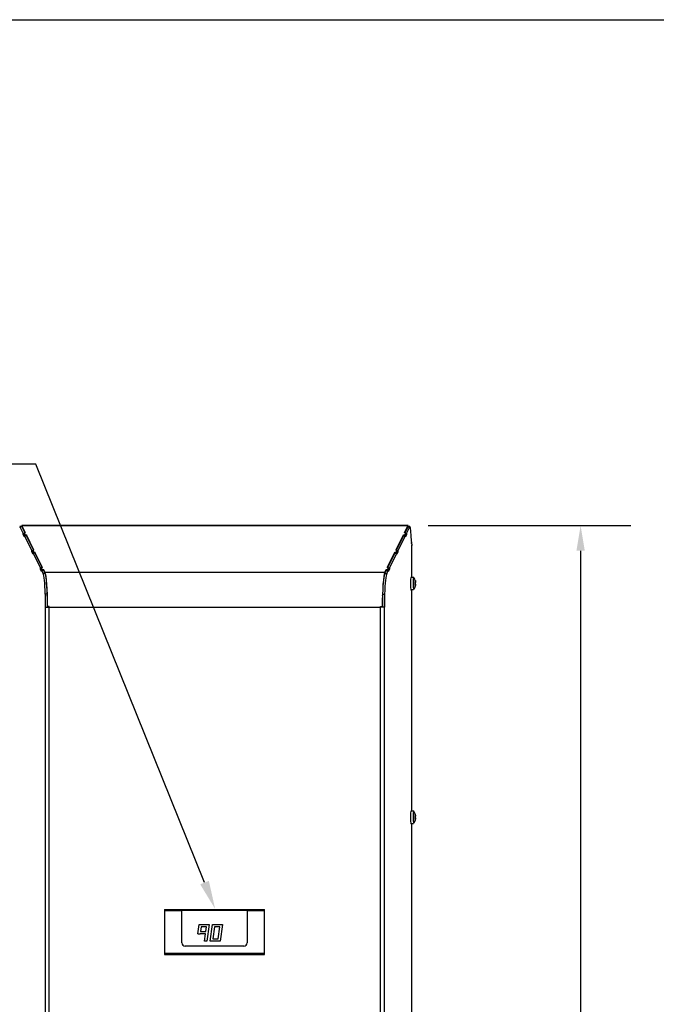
# Model space of a CAD drawing. Header units: inches. Extents: x -1 to 128, y 3 to 101.
# Tile 11 of 17: x 25 to 44, y 72 to 101. Entities that reach past the tile are written whole.
import ezdxf
from ezdxf import colors
from ezdxf.entities.mleader import LeaderData, LeaderLine
from ezdxf.math import Vec2, Vec3

# ---------------------------------------------------------------- set-up
doc = ezdxf.new("R2010")
doc.units = ezdxf.units.IN
doc.header["$LTSCALE"] = 12
doc.header["$MEASUREMENT"] = 0
doc.header["$PDSIZE"] = -1
doc.linetypes.add('SLD-Solid', pattern=[0])
doc.layers.add('DIMENSIONS', color=140, linetype='SLD-Solid', lineweight=25)
doc.layers.add('TEXT', color=140, linetype='SLD-Solid', lineweight=25)
doc.styles.get("Standard").update_dxf_attribs({"font": 'verdana.ttf'})
doc.dimstyles.get("Standard").update_dxf_attribs({"dimtxt": 0.18, "dimasz": 0.18, "dimexe": 0.18, "dimexo": 0.0625, "dimgap": 0.09, "dimtad": 0, "dimtih": 1, "dimtoh": 1, "dimdec": 4, "dimzin": 0, "dimdsep": 46, "dimtxsty": 'Standard', "dimcen": 0.09, "dimadec": 0, "dimazin": 0, "dimtfac": 1, "dimtdec": 4, "dimtofl": 0, "dimtmove": 0, "dimatfit": 3, "dimfxl": 0, "dimtolj": 1, "dimtzin": 0, "dimarcsym": 0})

# ---------------------------------------------------------------- blocks, each defined once
blk = doc.blocks.new('*D138')
at = {"layer": 'Defpoints', "color": 0}
for p in [(36.668, 86.047), (41.838, 86.047), (36.774, 48.336)]:
    blk.add_point(p, dxfattribs=at)
at = {"layer": 'DIMENSIONS', "color": 0, "lineweight": -2}
for p, q in [((37.268, 86.047), (43.338, 86.047)), ((41.838, 85.297), (41.838, 68.652)), ((41.838, 49.086), (41.838, 64.612)), ((37.374, 48.336), (43.338, 48.336))]:
    blk.add_line(p, q, dxfattribs=at)
at = {"layer": 'DIMENSIONS', "color": 0}
for points in [[(41.713, 85.297), (41.963, 85.297), (41.838, 86.047)], [(41.713, 49.086), (41.963, 49.086), (41.838, 48.336)]]:
    blk.add_solid(points, dxfattribs=at)
at = {"layer": 'DIMENSIONS', "color": 0, "insert": (41.838, 66.632), "char_height": 0.75, "attachment_point": 5}
blk.add_mtext('\\A1; 37.71\\P [957.85]\\P (480V)', dxfattribs=at)

msp = doc.modelspace()

# ---------------------------------------------------------------- linework, layer by layer
for p, q in [((25.0973, 86.01724), (25.03952, 86.01724)), ((25.0986, 86.01594), (25.04082, 86.01594)), ((25.04082, 86.01594), (25.14295, 85.8101)), ((36.66786, 86.04723), (25.0983, 86.04723)), ((25.0986, 86.01594), (25.18791, 85.83594)), ((36.6661, 86.04547), (25.10006, 86.04547)), ((25.2039, 85.83618), (25.10006, 86.04547)), ((25.14249, 85.77956), (25.14295, 85.8101)), ((25.16636, 85.8101), (25.14295, 85.8101)), ((25.2039, 85.83618), (25.16636, 85.83562)), ((25.16636, 85.7785), (25.16636, 85.83562)), ((25.16636, 85.83562), (25.19726, 85.77334)), ((36.56226, 85.83618), (36.6661, 86.04547)), ((36.5998, 85.83562), (36.56226, 85.83618)), ((36.5689, 85.77334), (36.5998, 85.83562)), ((36.57825, 85.83594), (36.66756, 86.01594)), ((36.5998, 85.7785), (36.5998, 85.83562)), ((36.5998, 85.8101), (36.6232, 85.8101)), ((36.6232, 85.8101), (36.72534, 86.01594)), ((36.6232, 85.8101), (36.62367, 85.77956)), ((36.66756, 86.01594), (36.72534, 86.01594)), ((36.72664, 86.01724), (36.66886, 86.01724)), ((36.73193, 85.99216), (36.75315, 85.74959)), ((25.16636, 85.77956), (25.14249, 85.77956)), ((25.17682, 85.71036), (25.14249, 85.77956)), ((25.16636, 85.7785), (25.18502, 85.74089)), ((25.17729, 85.74089), (25.17682, 85.71036)), ((25.17729, 85.74089), (25.40048, 85.29107)), ((25.23507, 85.74089), (25.17729, 85.74089)), ((25.19726, 85.77334), (25.2348, 85.7739)), ((25.19726, 85.74089), (25.19726, 85.77334)), ((25.2348, 85.7739), (25.2343, 85.74089)), ((25.46142, 85.31716), (25.2348, 85.7739)), ((25.23507, 85.74089), (25.44543, 85.31692)), ((36.30474, 85.31716), (36.53136, 85.7739)), ((36.32073, 85.31692), (36.53109, 85.74089)), ((36.36568, 85.29107), (36.58887, 85.74089)), ((36.53109, 85.74089), (36.58887, 85.74089)), ((36.53186, 85.74089), (36.53136, 85.7739)), ((36.53136, 85.7739), (36.5689, 85.77334)), ((36.5689, 85.74089), (36.5689, 85.77334)), ((36.58114, 85.74089), (36.5998, 85.7785)), ((36.58934, 85.71036), (36.58887, 85.74089)), ((36.62367, 85.77956), (36.58934, 85.71036)), ((36.5998, 85.77956), (36.62367, 85.77956)), ((36.75315, 85.74959), (36.75118, 85.72692)), ((36.75118, 85.72692), (36.76971, 85.5152)), ((36.76772, 85.53787), (36.77167, 85.53787)), ((36.76971, 85.5152), (36.77167, 85.53787)), ((36.77167, 85.53787), (36.77914, 85.45249)), ((25.40001, 85.26054), (25.40048, 85.29107)), ((25.42388, 85.26054), (25.40001, 85.26054)), ((25.43435, 85.19134), (25.40001, 85.26054)), ((25.42388, 85.29107), (25.40048, 85.29107)), ((25.46142, 85.31716), (25.42388, 85.3166)), ((25.42388, 85.25948), (25.42388, 85.3166)), ((25.42388, 85.3166), (25.45479, 85.25432)), ((25.42388, 85.25948), (25.44254, 85.22187)), ((25.43481, 85.22187), (25.43435, 85.19134)), ((25.43481, 85.22187), (25.658, 84.77205)), ((25.49259, 85.22187), (25.43481, 85.22187)), ((25.45479, 85.25432), (25.49233, 85.25488)), ((25.45479, 85.22187), (25.45479, 85.25432)), ((25.49233, 85.25488), (25.49182, 85.22187)), ((25.71895, 84.79814), (25.49233, 85.25488)), ((25.49259, 85.22187), (25.70296, 84.7979)), ((36.04721, 84.79814), (36.27383, 85.25488)), ((36.0632, 84.7979), (36.27356, 85.22187)), ((36.10816, 84.77205), (36.33134, 85.22187)), ((36.27356, 85.22187), (36.33134, 85.22187)), ((36.27434, 85.22187), (36.27383, 85.25488)), ((36.27383, 85.25488), (36.31137, 85.25432)), ((36.34227, 85.3166), (36.30474, 85.31716)), ((36.31137, 85.25432), (36.34227, 85.3166)), ((36.31137, 85.22187), (36.31137, 85.25432)), ((36.32361, 85.22187), (36.34227, 85.25948)), ((36.33181, 85.19134), (36.33134, 85.22187)), ((36.36615, 85.26054), (36.33181, 85.19134)), ((36.34227, 85.25948), (36.34227, 85.3166)), ((36.34227, 85.29107), (36.36568, 85.29107)), ((36.34227, 85.26054), (36.36615, 85.26054)), ((36.36568, 85.29107), (36.36615, 85.26054)), ((36.78101, 85.47385), (36.77598, 85.47385)), ((36.77914, 85.45249), (36.78101, 85.47385)), ((36.78146, 85.47381), (36.78102, 85.47381)), ((36.78146, 84.49931), (36.78146, 85.47381)), ((25.65753, 84.74152), (25.658, 84.77205)), ((25.68141, 84.74152), (25.65753, 84.74152)), ((25.69187, 84.67232), (25.65753, 84.74152)), ((25.68141, 84.77205), (25.658, 84.77205)), ((25.71895, 84.79814), (25.68141, 84.79758)), ((25.68141, 84.74046), (25.68141, 84.79758)), ((25.68141, 84.79758), (25.71231, 84.7353)), ((25.68141, 84.74046), (25.70007, 84.70285)), ((25.69234, 84.70285), (25.69187, 84.67232)), ((25.69234, 84.70285), (25.73503, 84.6168)), ((25.75012, 84.70285), (25.69234, 84.70285)), ((25.71231, 84.7353), (25.74985, 84.73586)), ((25.71231, 84.70285), (25.71231, 84.7353)), ((25.79281, 84.6168), (25.73503, 84.6168)), ((25.74985, 84.73586), (25.74934, 84.70285)), ((25.79481, 84.64523), (25.74985, 84.73586)), ((25.75012, 84.70285), (25.79281, 84.6168)), ((35.97134, 84.64523), (25.79481, 84.64523)), ((35.97134, 84.64523), (36.01631, 84.73586)), ((35.97335, 84.6168), (36.01604, 84.70285)), ((35.97335, 84.6168), (36.03113, 84.6168)), ((36.01604, 84.70285), (36.07382, 84.70285)), ((36.01681, 84.70285), (36.01631, 84.73586)), ((36.01631, 84.73586), (36.05385, 84.7353)), ((36.03113, 84.6168), (36.07382, 84.70285)), ((36.08475, 84.79758), (36.04721, 84.79814)), ((36.05385, 84.7353), (36.08475, 84.79758)), ((36.05385, 84.70285), (36.05385, 84.7353)), ((36.06609, 84.70285), (36.08475, 84.74046)), ((36.07429, 84.67232), (36.07382, 84.70285)), ((36.10862, 84.74152), (36.07429, 84.67232)), ((36.08475, 84.74046), (36.08475, 84.79758)), ((36.08475, 84.77205), (36.10816, 84.77205)), ((36.08475, 84.74152), (36.10862, 84.74152)), ((36.10816, 84.77205), (36.10862, 84.74152)), ((36.836, 84.49931), (36.75631, 84.49931)), ((36.89326, 84.34555), (36.87822, 84.34555)), ((36.89577, 84.3291), (36.88235, 84.3291)), ((36.88775, 84.39652), (36.88462, 84.39652)), ((36.89187, 84.38098), (36.88709, 84.38098)), ((36.88761, 84.37227), (36.89339, 84.37227)), ((36.75631, 84.13331), (36.836, 84.13331)), ((36.78146, 77.49931), (36.78146, 84.13331)), ((36.89217, 84.26533), (36.87822, 84.26533)), ((36.8938, 84.26443), (36.87836, 84.26443)), ((36.88667, 84.26034), (36.8798, 84.26034)), ((36.88646, 84.26032), (36.87981, 84.26032)), ((36.89348, 84.29459), (36.88203, 84.29459)), ((36.89585, 84.31013), (36.88483, 84.31013)), ((36.88843, 84.2377), (36.88586, 84.2377)), ((36.89241, 84.25414), (36.88808, 84.25414)), ((25.80237, 83.99712), (25.80237, 83.60331)), ((25.86015, 83.99712), (25.80237, 83.99712)), ((25.86015, 83.99712), (25.86015, 83.60331)), ((35.90601, 83.99712), (35.90601, 83.60331)), ((35.90601, 83.99712), (35.96379, 83.99712)), ((35.96379, 83.99712), (35.96379, 83.60331)), ((25.80237, 83.60331), (25.80281, 83.60331)), ((25.80281, 48.36631), (25.80281, 83.60331)), ((25.80281, 83.60331), (25.91837, 83.60331)), ((25.86621, 83.62331), (25.87129, 83.62447)), ((25.91837, 83.62331), (25.86621, 83.62331)), ((25.91837, 83.62447), (25.87129, 83.62447)), ((25.88681, 83.60331), (25.88681, 83.62331)), ((25.91837, 83.60331), (25.91837, 83.62447)), ((25.91837, 48.36631), (25.91837, 83.60331)), ((25.91837, 83.60331), (35.84778, 83.60331)), ((35.84778, 83.62447), (35.89487, 83.62447)), ((35.84778, 83.60331), (35.84778, 83.62447)), ((35.84778, 83.62331), (35.89995, 83.62331)), ((35.84778, 48.36631), (35.84778, 83.60331)), ((35.96334, 83.60331), (35.84778, 83.60331)), ((35.88681, 83.62331), (35.88681, 83.60331)), ((35.88681, 83.62331), (35.88681, 83.60331)), ((35.88725, 83.60331), (35.88725, 83.62331)), ((35.89487, 83.62447), (35.89995, 83.62331)), ((35.96334, 48.36631), (35.96334, 83.60331)), ((35.96379, 83.60331), (35.96334, 83.60331)), ((36.836, 77.49931), (36.75631, 77.49931)), ((36.89326, 77.34555), (36.87822, 77.34555)), ((36.89217, 77.26533), (36.87822, 77.26533)), ((36.8938, 77.26443), (36.87836, 77.26443)), ((36.88667, 77.26034), (36.8798, 77.26034)), ((36.88646, 77.26032), (36.87981, 77.26032)), ((36.89348, 77.29459), (36.88203, 77.29459)), ((36.89577, 77.3291), (36.88235, 77.3291)), ((36.88775, 77.39652), (36.88462, 77.39652)), ((36.89585, 77.31013), (36.88483, 77.31013)), ((36.89187, 77.38098), (36.88709, 77.38098)), ((36.88761, 77.37227), (36.89339, 77.37227)), ((36.89241, 77.25414), (36.88808, 77.25414)), ((36.75631, 77.13331), (36.836, 77.13331)), ((36.78146, 71.18641), (36.78146, 77.13331)), ((36.88843, 77.2377), (36.88586, 77.2377)), ((29.36889, 74.55387), (32.36889, 74.55387)), ((29.36889, 74.55387), (29.36889, 74.52172)), ((29.36889, 74.52172), (29.89389, 74.52172)), ((29.36889, 74.52172), (29.36889, 73.24227)), ((29.89389, 74.52172), (29.89389, 74.52707)), ((31.84889, 74.52707), (29.89389, 74.52707)), ((29.89389, 73.55699), (29.89389, 74.52172)), ((31.84889, 74.52172), (31.84889, 74.52707)), ((31.84889, 74.52172), (32.36889, 74.52172)), ((31.84889, 74.52172), (31.84889, 73.55699)), ((32.36889, 74.52172), (32.36889, 74.55387)), ((32.36889, 73.24227), (32.36889, 74.52172)), ((30.36671, 73.82157), (30.4104, 74.10699)), ((30.4104, 74.10699), (30.71389, 74.10699)), ((30.4705, 74.03699), (30.44831, 73.89199)), ((30.63236, 74.03699), (30.4705, 74.03699)), ((30.61017, 73.89199), (30.63236, 74.03699)), ((30.71389, 74.10699), (30.63737, 73.60699)), ((30.74067, 73.60699), (30.81094, 74.10699)), ((30.81094, 74.10699), (31.11389, 74.10699)), ((30.87179, 74.03699), (30.8212, 73.67699)), ((31.03337, 74.03699), (30.87179, 74.03699)), ((30.98277, 73.67699), (31.03337, 74.03699)), ((31.11389, 74.10699), (31.04362, 73.60699)), ((30.36671, 73.82157), (30.43755, 73.8217)), ((30.4376, 73.82199), (30.43755, 73.8217)), ((30.59946, 73.82199), (30.4376, 73.82199)), ((30.44831, 73.89199), (30.61017, 73.89199)), ((30.56655, 73.60699), (30.59946, 73.82199)), ((31.74889, 73.45699), (29.99389, 73.45699)), ((30.63737, 73.60699), (30.56655, 73.60699)), ((31.04362, 73.60699), (30.74067, 73.60699)), ((30.8212, 73.67699), (30.98277, 73.67699)), ((29.36889, 73.24227), (32.36889, 73.24227)), ((29.36889, 73.24227), (29.36889, 73.21012)), ((29.36889, 73.21012), (32.36889, 73.21012)), ((32.36889, 73.21012), (32.36889, 73.24227))]:
    msp.add_line(p, q)
for centre, radius, start, end in [((36.59784, 84.31631), 0.30107, 11.697741, 37.145675), ((36.8371, 84.3128), 0.04784, 348.804919, 11.682853), ((36.80711, 84.31924), 0.08921, 354.138026, 6.349747), ((36.59784, 84.31631), 0.30107, 322.854325, 345.020358), ((36.59784, 84.31631), 0.30107, 345.020358, 347.921705), ((35.68707, 83.97731), 0.22, 352.840616, 354.37418), ((36.59784, 77.31631), 0.30107, 11.697741, 37.145675), ((36.8371, 77.3128), 0.04784, 348.804919, 11.682853), ((36.59784, 77.31631), 0.30107, 345.020358, 347.921705), ((36.80711, 77.31924), 0.08921, 354.138026, 6.349747), ((36.59784, 77.31631), 0.30107, 322.854325, 345.020358), ((29.99391, 73.55701), 0.10002, 180.009332, 269.990668), ((31.7489, 73.55699), 0.09999, 269.996539, 0.003461)]:
    msp.add_arc(centre, radius, start, end)
for centre, major_axis, ratio, start_param, end_param in [((25.03952, 85.93123), (0, -0.08601), 0.08715574, 2.96771055, 3.92508454), ((25.0983, 85.93123), (0, -0.116), 0.08748866, 2.96705973, 3.87709491), ((25.0973, 85.93123), (0, -0.08601), 0.08715574, 2.96771055, 3.14159265), ((36.66786, 85.93123), (0, -0.116), 0.08748866, 2.4060904, 3.31612558), ((36.66886, 85.93123), (0, -0.08601), 0.08715574, 3.14159265, 3.31547476), ((36.72664, 85.93123), (0, -0.08601), 0.08715574, 2.35810077, 3.31547476), ((25.71952, 83.60331), (0, 1.02901), 0.08715574, 5.10511993, 6.1093032), ((25.7773, 83.60331), (0, 1.02901), 0.08715574, 5.10511993, 6.1093032), ((25.77874, 83.60331), (0, 1.058), 0.08748866, 4.73239031, 6.10865238), ((35.98742, 83.60331), (0, 1.058), 0.08748866, 0.17453293, 1.55079499), ((35.98886, 83.60331), (0, 1.02901), 0.08715574, 0.17388211, 1.17806538), ((36.04664, 83.60331), (0, 1.02901), 0.08715574, 0.17388211, 1.17806538), ((36.75631, 84.31631), (0, 0.183), 0.08715574, 0, 3.14159265), ((36.836, 84.31631), (0, 0.183), 0.08715574, 0, 3.25613883), ((36.836, 84.31631), (0, 0.183), 0.08715574, 6.16863913, 6.28318531), ((36.59389, 84.28706), (0.29352, -0.0397), 0.83740494, 0.30290764, 0.36630099), ((36.59761, 84.37024), (0.29619, 0.00126), 0.04859576, -0.29353172, -0.23013837), ((36.59366, 84.34099), (-0.29202, -0.04951), 0.8860007, 3.0952726, 3.15866595), ((36.6018, 84.34555), (0.29352, -0.0397), 0.83740494, 0.30290764, 0.36630099), ((36.60203, 84.29162), (-0.29202, -0.04951), 0.8860007, 3.0952726, 3.15866595), ((36.75656, 84.21631), (0, 0.1), 0.08715574, 2.33885695, 3.7332813), ((36.59366, 84.34099), (0.29202, 0.04951), 0.8860007, 5.88793505, 5.9513284), ((36.59807, 84.26238), (0.29619, 0.00126), 0.04859576, -0.29353172, -0.23013837), ((36.59389, 84.28706), (-0.29352, 0.0397), 0.83740494, 3.0955701, 3.15896345), ((36.60203, 84.29162), (0.29202, 0.04951), 0.8860007, 5.88793505, 5.9513284), ((36.59807, 84.26238), (0.29619, 0.00126), 0.04859576, 0.05539847, 0.11879182), ((36.6018, 84.34555), (-0.29352, 0.0397), 0.83740494, 3.0955701, 3.15896345), ((25.77874, 83.60331), (0, 1), 0.08748866, 4.73239031, 5.08733802), ((35.98742, 83.60331), (0, 1), 0.08748866, 1.19584729, 1.55079499), ((36.75631, 77.31631), (0, 0.183), 0.08715574, 0, 3.14159265), ((36.836, 77.31631), (0, 0.183), 0.08715574, 0, 3.25613883), ((36.836, 77.31631), (0, 0.183), 0.08715574, 6.16863913, 6.28318531), ((36.59389, 77.28706), (0.29352, -0.0397), 0.83740494, 0.30290764, 0.36630099), ((36.59366, 77.34099), (0.29202, 0.04951), 0.8860007, 5.88793505, 5.9513284), ((36.59761, 77.37024), (0.29619, 0.00126), 0.04859576, -0.29353172, -0.23013837), ((36.59807, 77.26238), (0.29619, 0.00126), 0.04859576, -0.29353172, -0.23013837), ((36.59366, 77.34099), (-0.29202, -0.04951), 0.8860007, 3.0952726, 3.15866595), ((36.59389, 77.28706), (-0.29352, 0.0397), 0.83740494, 3.0955701, 3.15896345), ((36.6018, 77.34555), (0.29352, -0.0397), 0.83740494, 0.30290764, 0.36630099), ((36.60203, 77.29162), (0.29202, 0.04951), 0.8860007, 5.88793505, 5.9513284), ((36.59807, 77.26238), (0.29619, 0.00126), 0.04859576, 0.05539847, 0.11879182), ((36.60203, 77.29162), (-0.29202, -0.04951), 0.8860007, 3.0952726, 3.15866595), ((36.6018, 77.34555), (-0.29352, 0.0397), 0.83740494, 3.0955701, 3.15896345), ((36.75656, 77.21631), (0, 0.1), 0.08715574, 2.3388517, 3.7332813)]:
    msp.add_ellipse(centre, major_axis=major_axis, ratio=ratio, start_param=start_param, end_param=end_param)
for points, knots in [([(36.87984, 84.33803), (36.879, 84.3408), (36.87833, 84.34403), (36.87749, 84.35061), (36.87733, 84.354), (36.8776, 84.35997), (36.87802, 84.36251), (36.87931, 84.36608), (36.88017, 84.36712), (36.88115, 84.36728)], [0, 0, 0, 0, 0.25, 0.25, 0.5, 0.5, 0.75, 0.75, 1, 1, 1, 1]), ([(36.88489, 84.39492), (36.88433, 84.39785), (36.88395, 84.40036), (36.88363, 84.40396), (36.88369, 84.40504), (36.88428, 84.40537), (36.88479, 84.40462), (36.88611, 84.40159), (36.88691, 84.39929), (36.88775, 84.39652)], [0, 0, 0, 0, 0.25, 0.25, 0.5, 0.5, 0.75, 0.75, 1, 1, 1, 1]), ([(36.88601, 84.36818), (36.88677, 84.36834), (36.88731, 84.36939), (36.88779, 84.37297), (36.88774, 84.37552), (36.8874, 84.37847)], [0, 0, 0, 0, 0.5, 0.5, 1, 1, 1, 1]), ([(36.89105, 84.37233), (36.89098, 84.37201), (36.89092, 84.37162), (36.89072, 84.36965), (36.89073, 84.36734), (36.89104, 84.3617), (36.89135, 84.35842), (36.89218, 84.35181), (36.8927, 84.34848), (36.89326, 84.34555)], [0.17116719, 0.17116719, 0.17116719, 0.17116719, 0.25, 0.25, 0.5, 0.5, 0.75, 0.75, 1, 1, 1, 1]), ([(36.89187, 84.38098), (36.8925, 84.37819), (36.89298, 84.37589), (36.89349, 84.37286), (36.89353, 84.37213), (36.89334, 84.37229)], [0, 0, 0, 0, 0.5, 0.5, 1, 1, 1, 1]), ([(36.88161, 84.25942), (36.88063, 84.25926), (36.87977, 84.25997), (36.87845, 84.26296), (36.878, 84.26527), (36.87769, 84.27091), (36.87781, 84.27419), (36.87859, 84.28081), (36.87924, 84.28413), (36.88006, 84.28707)], [0, 0, 0, 0, 0.25, 0.25, 0.5, 0.5, 0.75, 0.75, 1, 1, 1, 1]), ([(36.88843, 84.2377), (36.88761, 84.23476), (36.88683, 84.23225), (36.88554, 84.22866), (36.88504, 84.22758), (36.88445, 84.22725), (36.88438, 84.22799), (36.88467, 84.23103), (36.88503, 84.23332), (36.88556, 84.23609)], [0, 0, 0, 0, 0.25, 0.25, 0.5, 0.5, 0.75, 0.75, 1, 1, 1, 1]), ([(36.88794, 84.25164), (36.88826, 84.25443), (36.88829, 84.25672), (36.88778, 84.25975), (36.88723, 84.26048), (36.88646, 84.26032)], [0, 0, 0, 0, 0.5, 0.5, 1, 1, 1, 1]), ([(36.89348, 84.29459), (36.89294, 84.29181), (36.89245, 84.28859), (36.89168, 84.282), (36.8914, 84.27861), (36.89113, 84.27264), (36.89115, 84.2701), (36.89146, 84.26653), (36.89176, 84.2655), (36.89217, 84.26533)], [0, 0, 0, 0, 0.25, 0.25, 0.5, 0.5, 0.75, 0.75, 1, 1, 1, 1]), ([(36.8938, 84.26443), (36.89399, 84.26427), (36.89396, 84.26322), (36.89347, 84.25964), (36.89302, 84.2571), (36.89241, 84.25414)], [0, 0, 0, 0, 0.5, 0.5, 1, 1, 1, 1]), ([(36.87984, 77.33803), (36.879, 77.3408), (36.87833, 77.34403), (36.87749, 77.35061), (36.87733, 77.354), (36.8776, 77.35997), (36.87802, 77.36251), (36.87931, 77.36608), (36.88017, 77.36712), (36.88115, 77.36728)], [0, 0, 0, 0, 0.25, 0.25, 0.5, 0.5, 0.75, 0.75, 1, 1, 1, 1]), ([(36.88161, 77.25942), (36.88063, 77.25926), (36.87977, 77.25997), (36.87845, 77.26296), (36.878, 77.26527), (36.87769, 77.27091), (36.87781, 77.27419), (36.87859, 77.28081), (36.87924, 77.28413), (36.88006, 77.28707)], [0, 0, 0, 0, 0.25, 0.25, 0.5, 0.5, 0.75, 0.75, 1, 1, 1, 1]), ([(36.88489, 77.39492), (36.88433, 77.39785), (36.88395, 77.40036), (36.88363, 77.40396), (36.88369, 77.40504), (36.88428, 77.40537), (36.88479, 77.40462), (36.88611, 77.40159), (36.88691, 77.39929), (36.88775, 77.39652)], [0, 0, 0, 0, 0.25, 0.25, 0.5, 0.5, 0.75, 0.75, 1, 1, 1, 1]), ([(36.88601, 77.36818), (36.88677, 77.36834), (36.88731, 77.36939), (36.88779, 77.37297), (36.88774, 77.37552), (36.8874, 77.37847)], [0, 0, 0, 0, 0.5, 0.5, 1, 1, 1, 1]), ([(36.88794, 77.25164), (36.88826, 77.25443), (36.88829, 77.25672), (36.88778, 77.25975), (36.88723, 77.26048), (36.88646, 77.26032)], [0, 0, 0, 0, 0.5, 0.5, 1, 1, 1, 1]), ([(36.89105, 77.37233), (36.89098, 77.37201), (36.89092, 77.37162), (36.89072, 77.36965), (36.89073, 77.36734), (36.89104, 77.3617), (36.89135, 77.35842), (36.89218, 77.35181), (36.8927, 77.34848), (36.89326, 77.34555)], [0.17116719, 0.17116719, 0.17116719, 0.17116719, 0.25, 0.25, 0.5, 0.5, 0.75, 0.75, 1, 1, 1, 1]), ([(36.89348, 77.29459), (36.89294, 77.29181), (36.89245, 77.28859), (36.89168, 77.282), (36.8914, 77.27861), (36.89113, 77.27264), (36.89115, 77.2701), (36.89146, 77.26653), (36.89176, 77.2655), (36.89217, 77.26533)], [0, 0, 0, 0, 0.25, 0.25, 0.5, 0.5, 0.75, 0.75, 1, 1, 1, 1]), ([(36.89187, 77.38098), (36.8925, 77.37819), (36.89298, 77.37589), (36.89349, 77.37286), (36.89353, 77.37213), (36.89334, 77.37229)], [0, 0, 0, 0, 0.5, 0.5, 1, 1, 1, 1]), ([(36.8938, 77.26443), (36.89399, 77.26427), (36.89396, 77.26322), (36.89347, 77.25964), (36.89302, 77.2571), (36.89241, 77.25414)], [0, 0, 0, 0, 0.5, 0.5, 1, 1, 1, 1]), ([(36.88843, 77.2377), (36.88761, 77.23476), (36.88683, 77.23225), (36.88554, 77.22866), (36.88504, 77.22758), (36.88445, 77.22725), (36.88438, 77.22799), (36.88467, 77.23103), (36.88503, 77.23332), (36.88556, 77.23609)], [0, 0, 0, 0, 0.25, 0.25, 0.5, 0.5, 0.75, 0.75, 1, 1, 1, 1])]:
    msp.add_open_spline(points, degree=3, knots=knots)
at = {"layer": 'TEXT'}
msp.add_line((-1.23908, 101.19662), (127.54934, 101.19662), dxfattribs=at)

# ---------------------------------------------------------------- dimensions: what is measured, and where the dimension line sits
at = {"layer": 'DIMENSIONS'}
dim = msp.add_linear_dim(base=(41.83811, 86.04681), p1=(36.77426, 48.33629), p2=(36.66786, 86.04681), angle=90, text=' <>\\P (480V)', dimstyle='Standard', override={"dimtxt": 0.75, "dimasz": 0.75, "dimexe": 1.5, "dimexo": 0.6, "dimgap": 0.25, "dimdec": 2, "dimzin": 1, "dimpost": '\\X', "dimtdec": 2, "dimtzin": 1}, dxfattribs=at)
dim.commit()
dim.dimension.update_dxf_attribs({"geometry": '*D138', "text_midpoint": (41.83811, 66.63206), "dimtype": 160})

# ---------------------------------------------------------------- leaders
ml = msp.add_multileader_mtext('Standard', dxfattribs=at)
ml.set_content('DIGITAL\\PTEMPERATURE\\PCONTROLLER', color=256)
ml.set_leader_properties(color=256, linetype='ByLayer', lineweight=-1)
ml.build(insert=Vec2(0, 0))
ml.multileader.update_dxf_attribs({"text_left_attachment_type": 2, "text_right_attachment_type": 2, "dogleg_length": 1, "arrow_head_size": 0.85})
ctx = ml.context
ctx.base_point, ctx.char_height, ctx.arrow_head_size, ctx.landing_gap_size, ctx.plane_origin = Vec3(15.96454, 87.88321), 0.75, 0.85, 0.5, Vec3(30.88962, 74.57073)
ctx.left_attachment, ctx.right_attachment, ctx.text_align_type = 2, 2, 2
notes = []
notes.append((ctx, [(0, (1, 1, 0), (25.52146, 87.88321), (-1, 0), 1, [(0, [(30.88962, 74.57073)], 0, [])])]))
ctx.mtext.insert, ctx.mtext.alignment, ctx.mtext.flow_direction = Vec3(24.02146, 89.50821), 3, 5
for ctx, leaders in notes:
    for number, flags, end, landing, length, lines in leaders:
        leader = LeaderData()
        leader.index, (leader.has_last_leader_line, leader.has_dogleg_vector, leader.attachment_direction) = number, flags
        leader.last_leader_point, leader.dogleg_vector, leader.dogleg_length = Vec3(end), Vec3(landing), length
        for number, points, colour, breaks in lines:
            line = LeaderLine()
            line.index, line.vertices, line.color, line.breaks = number, Vec3.list(points), colors.encode_raw_color(colour), breaks
            leader.lines.append(line)
        ctx.leaders.append(leader)

doc.saveas('drawing.dxf')
